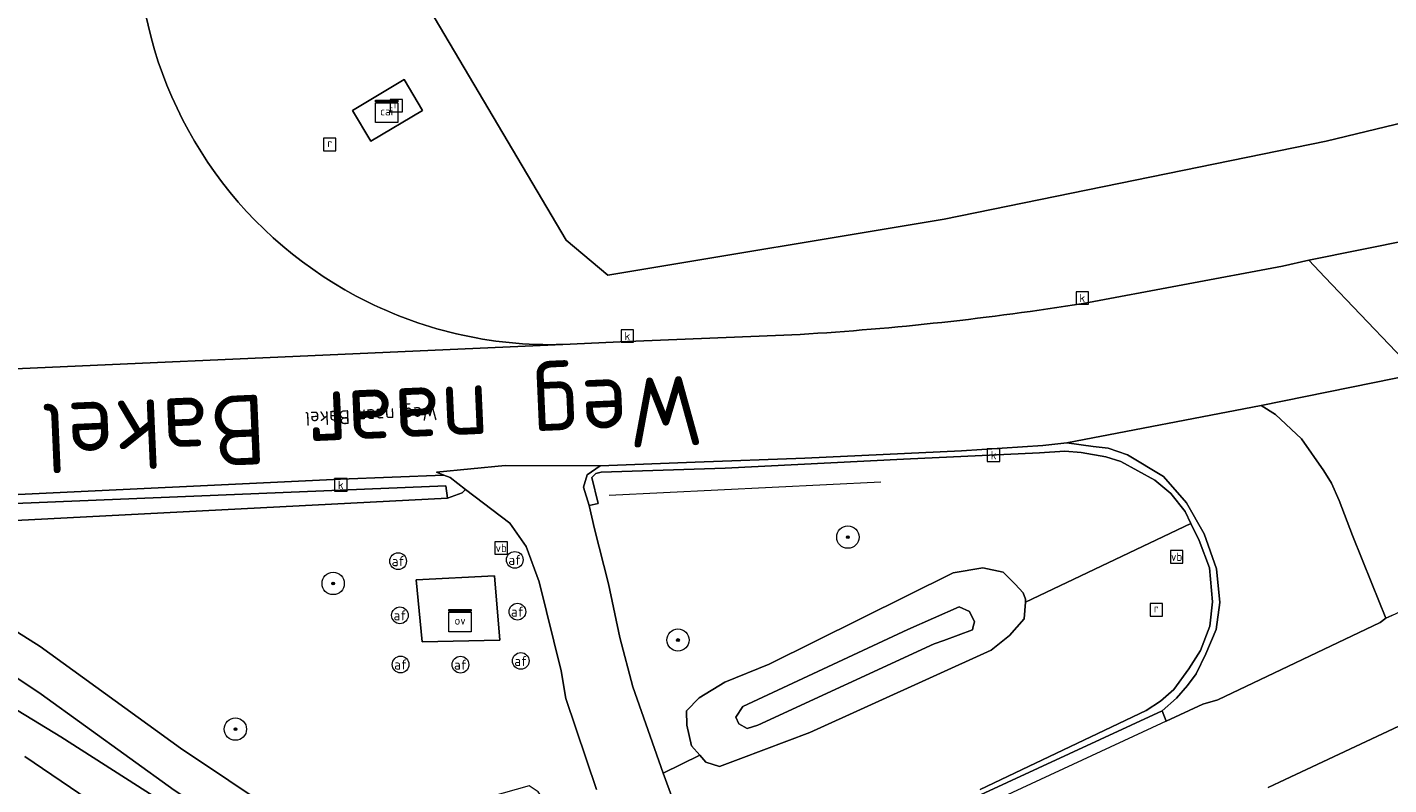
# Model space of a CAD drawing. Header units: metres. Extents: x 168032 to 180145, y 382923 to 399665.
# Tile 165 of 256: x 177269 to 177318, y 388849 to 388877. Entities that reach past the tile are written whole.
import ezdxf
from ezdxf.enums import TextEntityAlignment as Align

# ---------------------------------------------------------------- set-up
doc = ezdxf.new("R2010")
doc.units = ezdxf.units.M
doc.layers.get('0').update_dxf_attribs({"color": 8, "lineweight": 18})
for name, color, linetype, lineweight in [('B-WE-GR-BEPLANTING_CULTUUR_HEESTERS-GV', 8, 'Continuous', 18), ('B-WE-GR-BOOM-S', 8, 'Continuous', 18), ('B-WE-GR-HAAG-G', 8, 'GR-HAAG1', 18), ('B-WE-IE-MEUBILAIR_WEGMEUBILAIR-S', 8, 'Continuous', 25), ('B-WE-KL-DATA-S', 8, 'Continuous', 18), ('B-WE-KL-ET_LS_OV_KAST-S', 8, 'Continuous', 18), ('B-WE-OG-TERREIN_CULTUURSCHEIDING-GV', 8, 'Continuous', 18), ('B-WE-OG-TERREIN_ERF-GV', 8, 'Continuous', 18), ('B-WE-OG-TOPOGRAFIE-T18', 8, 'Continuous', 18), ('B-WE-OG-TOPOGRAFIE-T18_1-200', 8, 'Continuous', 18), ('B-WE-OG-WATER_SLOOT-GV', 8, 'Continuous', 18), ('B-WE-OG-WEG-GV', 8, 'Continuous', 18), ('B-WE-RI-GWA_KOLK-S', 8, 'Continuous', 18), ('B-WE-RI-GWA_RIOOLPUT-S', 8, 'Continuous', 18), ('B-WE-VH-VERHARDING_ASFALT-GV', 8, 'Continuous', 18), ('B-WE-VH-VERHARDING_BEDRIJFSVLOERPLAAT-GV', 8, 'Continuous', 18), ('B-WE-VH-VERHARDING_TEGEL-GV', 8, 'Continuous', 18), ('B-WE-VW-AFSLUITPAAL-S', 8, 'Continuous', 18), ('B-WE-VW-MARKERING_PICTOGRAM-G', 8, 'Continuous', 18)]:
    doc.layers.add(name, color=color, linetype=linetype, lineweight=lineweight)
doc.styles.add('NLCS-ISO', font='NLCS-ISO.ttf')
doc.styles.add('NLCS-ISO-M200-T18', font='NLCS-ISO.ttf', dxfattribs={"height": 0.36})
doc.linetypes.add('GR-HAAG1', pattern='A,6,[176,NLCS.SHX,S=0.125,R=0,X=0,Y=0],-2', length=8)

# ---------------------------------------------------------------- blocks, each defined once
blk = doc.blocks.new('SIE-WEG_VERKEERSBORD-SO')
at = {"color": 0, "linetype": 'ByBlock', "lineweight": 18}
blk.add_lwpolyline([(-1.125, -1.125), (1.125, -1.125), (1.125, 1.125), (-1.125, 1.125)], close=True, dxfattribs=at)
at = {"color": 0, "linetype": 'ByBlock', "lineweight": 18, "style": 'NLCS-ISO'}
blk.add_text('vb', height=1.5, dxfattribs=at).set_placement((0, 0), align=Align.MIDDLE_CENTER)
blk = doc.blocks.new('SKL-ET_OV_KAST-SO')
at = {"color": 0, "linetype": 'ByBlock', "lineweight": 18}
for points in [[(-2, 2), (2, 2), (2, 1.68), (-2, 1.68)], [(-2, 1.52), (2, 1.52), (2, -2), (-2, -2)]]:
    blk.add_lwpolyline(points, close=True, dxfattribs=at)
at = {"color": 0, "linetype": 'ByBlock', "lineweight": 18, "style": 'NLCS-ISO'}
blk.add_text('ov', height=1.5, dxfattribs=at).set_placement((0, 0), align=Align.MIDDLE_CENTER)
blk = doc.blocks.new('SKL-DATA_SIGNAAL_CAIKAST-SO')
at = {"color": 0, "linetype": 'ByBlock', "lineweight": 18}
for points in [[(-2, 2), (2, 2), (2, 1.68), (-2, 1.68)], [(-2, 1.52), (2, 1.52), (2, -2), (-2, -2)]]:
    blk.add_lwpolyline(points, close=True, dxfattribs=at)
at = {"color": 0, "linetype": 'ByBlock', "lineweight": 18, "style": 'NLCS-ISO'}
blk.add_text('cai', height=1.5, dxfattribs=at).set_placement((0, 0), align=Align.MIDDLE_CENTER)
blk = doc.blocks.new('SVW-AFSLUITPAAL-SO')
at = {"lineweight": 18}
blk.add_circle((0, 0), 1.5, dxfattribs=at)
at = {"lineweight": 18, "style": 'NLCS-ISO'}
blk.add_text('af', height=1.8, dxfattribs=at).set_placement((0, 0), align=Align.MIDDLE_CENTER)
blk = doc.blocks.new('SRI-KOLK-SO')
at = {"color": 0, "linetype": 'ByBlock', "lineweight": 18}
blk.add_lwpolyline([(-1.125, -1.125), (1.125, -1.125), (1.125, 1.125), (-1.125, 1.125)], close=True, dxfattribs=at)
at = {"color": 0, "linetype": 'ByBlock', "lineweight": 18, "style": 'NLCS-ISO'}
blk.add_text('k', height=1.5, dxfattribs=at).set_placement((0, 0), align=Align.MIDDLE_CENTER)
blk = doc.blocks.new('SRI-PUT_INSPECTIEPUT_RIOOLPUT-SO')
at = {"color": 0, "linetype": 'ByBlock', "lineweight": 18}
blk.add_lwpolyline([(-1.12, -1.12), (1.12, -1.12), (1.12, 1.12), (-1.12, 1.12)], close=True, dxfattribs=at)
at = {"color": 0, "linetype": 'ByBlock', "lineweight": 18, "style": 'NLCS-ISO'}
blk.add_text('r', height=1.5, dxfattribs=at).set_placement((0, 0.28), align=Align.MIDDLE_CENTER)
blk = doc.blocks.new('SGR-BOOM_01-SO')
at = {"linetype": 'ByBlock', "lineweight": 18}
h = blk.add_hatch(color=0, dxfattribs=at)
h.dxf.hatch_style = 1
edge = h.paths.add_edge_path()
edge.add_arc((0, 0), 0.25, 0, 360)
at = {"color": 0, "linetype": 'ByBlock', "lineweight": 18}
for radius in [2, 0.25]:
    blk.add_circle((0, 0), radius, dxfattribs=at)

msp = doc.modelspace()

# ---------------------------------------------------------------- linework, layer by layer
at = {"layer": 'B-WE-GR-BEPLANTING_CULTUUR_HEESTERS-GV', "flags": 128}
msp.add_lwpolyline([(177215.364, 388856.116), (177226.822, 388856.718), (177235.892, 388857.195), (177252.338, 388858.023), (177254.451, 388858.13), (177258.348, 388858.326), (177263.15, 388858.643), (177264.351, 388858.594), (177284.032, 388859.611), (177283.97, 388860.054), (177247.765, 388858.571), (177235.663, 388858.075), (177217.989, 388857.222)], dxfattribs=at)
at = {"layer": 'B-WE-GR-HAAG-G', "flags": 128}
for points in [[(177272.215, 388896.024), (177288.288, 388868.868), (177289.787, 388867.621), (177301.855, 388869.629), (177315.571, 388872.426), (177323.446, 388874.326)], [(177289.836, 388859.726), (177299.589, 388860.199)]]:
    msp.add_lwpolyline(points, dxfattribs=at)
at = {"layer": 'B-WE-OG-TERREIN_CULTUURSCHEIDING-GV', "flags": 128}
for points in [[(177306.848, 388866.597), (177314, 388867.941), (177314.955, 388868.157), (177324.165, 388870.007), (177324.826, 388870.496), (177325.05, 388870.83), (177325.143, 388871.18), (177325.055, 388871.886), (177323.597, 388874.099), (177323.446, 388874.326), (177315.571, 388872.426), (177301.855, 388869.629), (177289.787, 388867.621), (177288.288, 388868.868), (177272.215, 388896.024)], [(177288.175, 388865.128), (177290.495, 388865.231), (177296.687, 388865.489)], [(177217.989, 388857.222), (177235.663, 388858.075), (177247.765, 388858.571), (177283.97, 388860.054), (177284.032, 388859.611), (177284.563, 388859.802), (177284.671, 388859.929), (177284.132, 388860.352), (177283.897, 388860.444), (177280.19, 388860.291), (177255.779, 388859.131), (177234.32, 388858.176), (177218.395, 388857.425)]]:
    msp.add_lwpolyline(points, dxfattribs=at)
at = {"layer": 'B-WE-OG-TERREIN_CULTUURSCHEIDING-GV'}
for points in [[(177272.975, 388878.39, 0.248702), (177280.751, 388866.867)], [(177280.751, 388866.867, 0.130453), (177288.175, 388865.128)], [(177296.687, 388865.489, 0.023802), (177306.848, 388866.597)]]:
    msp.add_lwpolyline(points, format="xyb", dxfattribs=at)
at = {"layer": 'B-WE-OG-TERREIN_CULTUURSCHEIDING-GV', "flags": 128}
msp.add_lwpolyline([(177282.474, 388874.636), (177283.133, 388873.53), (177281.277, 388872.425), (177280.618, 388873.531)], close=True, dxfattribs=at)
at = {"layer": 'B-WE-OG-TERREIN_ERF-GV', "flags": 128}
msp.add_lwpolyline([(177297.405, 388970.129), (177245.364, 388940.673), (177244.886, 388940.903), (177265.61, 388906.708), (177275.718, 388913.175), (177280.255, 388905.775), (177269.827, 388899.769), (177272.215, 388896.024), (177288.288, 388868.868), (177289.787, 388867.621), (177301.855, 388869.629), (177315.571, 388872.426), (177323.446, 388874.326)], dxfattribs=at)
at = {"layer": 'B-WE-OG-WATER_SLOOT-GV', "flags": 128}
for points in [[(177304.773, 388855.883), (177304.78, 388855.99), (177304.697, 388856.214), (177304.411, 388856.527), (177303.974, 388856.952), (177303.249, 388857.115), (177302.186, 388856.936), (177295.582, 388853.655), (177293.99, 388853.005), (177293.061, 388852.444), (177292.615, 388851.981), (177292.624, 388851.463), (177292.786, 388850.731), (177293.088, 388850.385), (177293.306, 388850.136), (177293.792, 388849.98), (177294.566, 388850.272), (177297.033, 388851.204), (177303.544, 388854.162), (177304.2, 388854.689), (177304.736, 388855.283)], [(177295.173, 388851.468), (177294.786, 388851.352), (177294.494, 388851.518), (177294.385, 388851.751), (177294.631, 388852.133), (177300.558, 388854.896), (177302.402, 388855.709), (177302.764, 388855.547), (177302.948, 388855.18), (177302.903, 388855.004), (177302.873, 388854.886), (177301.842, 388854.506), (177301.505, 388854.381)], [(177295.173, 388851.468), (177301.505, 388854.381), (177301.842, 388854.506), (177302.873, 388854.886), (177302.903, 388855.004), (177302.948, 388855.18), (177302.764, 388855.547), (177302.402, 388855.709), (177300.558, 388854.896), (177294.631, 388852.133), (177294.385, 388851.751), (177294.494, 388851.518), (177294.786, 388851.352)], [(177269.448, 388852.581), (177274.219, 388849.136), (177276.806, 388847.422), (177278.139, 388846.875), (177279.728, 388846.596), (177281.969, 388847.044), (177286.011, 388848), (177286.343, 388848.042), (177286.539, 388847.77), (177286.469, 388847.415), (177282.085, 388846.273), (177280.694, 388845.774), (177279.405, 388845.687), (177277.803, 388846.023), (177276.417, 388846.764), (177274.36, 388848.352), (177270.156, 388851.051), (177266.304, 388853.382), (177264.462, 388854.686), (177263.987, 388855.089), (177264.146, 388855.435), (177264.609, 388855.618), (177265.111, 388855.474)], [(177269.448, 388852.581), (177265.111, 388855.474), (177264.609, 388855.618), (177264.146, 388855.435), (177263.987, 388855.089), (177264.462, 388854.686), (177266.304, 388853.382), (177270.156, 388851.051), (177274.36, 388848.352), (177276.417, 388846.764), (177277.803, 388846.023), (177279.405, 388845.687), (177280.694, 388845.774), (177282.085, 388846.273), (177286.469, 388847.415), (177286.539, 388847.77), (177286.343, 388848.042), (177286.011, 388848), (177281.969, 388847.044), (177279.728, 388846.596), (177278.139, 388846.875), (177276.806, 388847.422), (177274.219, 388849.136)]]:
    msp.add_lwpolyline(points, close=True, dxfattribs=at)
msp.add_lwpolyline([(177268.863, 388850.339), (177271.136, 388848.797), (177274.573, 388846.37), (177276.322, 388845.408), (177277.403, 388844.808), (177278.647, 388844.37), (177280.235, 388844.446), (177283.6, 388845.219), (177286.631, 388846.077), (177287.312, 388846.309), (177288.007, 388846.987), (177287.982, 388847.435), (177287.752, 388848.423), (177287.28, 388849.073), (177286.96, 388849.295), (177284.166, 388848.506), (177282.522, 388847.95), (177281.107, 388847.709), (177279.935, 388847.756), (177278.971, 388847.926), (177277.913, 388848.322), (177274.45, 388850.644), (177269.413, 388854.292), (177266.375, 388856.204)], dxfattribs=at)
at = {"layer": 'B-WE-OG-WEG-GV', "flags": 128}
for points in [[(177310.716, 388858.708), (177310.505, 388859.137), (177309.994, 388859.782), (177309.416, 388860.261), (177308.198, 388860.934), (177307.658, 388861.098), (177306.778, 388861.249), (177306.185, 388861.302), (177305.284, 388861.241), (177300.398, 388861.009), (177294.001, 388860.695), (177289.55, 388860.542), (177289.36, 388860.494), (177289.208, 388860.351), (177289.433, 388859.427), (177289.113, 388859.355), (177289.31, 388858.508), (177289.814, 388856.538), (177290.214, 388854.614), (177290.687, 388852.841), (177291.768, 388849.739), (177293.088, 388850.385), (177292.786, 388850.731), (177292.624, 388851.463), (177292.615, 388851.981), (177293.061, 388852.444), (177293.99, 388853.005), (177295.582, 388853.655), (177302.186, 388856.936), (177303.249, 388857.115), (177303.974, 388856.952), (177304.411, 388856.527), (177304.697, 388856.214), (177304.78, 388855.99), (177304.773, 388855.883)], [(177285.91, 388854.523), (177283.126, 388854.457), (177282.905, 388856.678), (177285.719, 388856.829)]]:
    msp.add_lwpolyline(points, close=True, dxfattribs=at)
for points in [[(177289.379, 388849.161), (177288.283, 388852.426), (177288.116, 388853.419), (177287.323, 388856.614), (177286.855, 388857.875), (177286.267, 388858.714), (177284.671, 388859.929), (177284.563, 388859.802), (177284.032, 388859.611), (177264.351, 388858.594)], [(177303.148, 388849.164), (177309.106, 388851.99), (177309.628, 388852.328), (177310.1, 388852.75), (177310.646, 388853.49), (177311.06, 388854.147), (177311.395, 388855.019), (177311.49, 388855.899), (177311.382, 388857.118), (177311.013, 388858.089), (177310.716, 388858.708), (177304.773, 388855.883), (177304.736, 388855.283), (177304.2, 388854.689), (177303.544, 388854.162), (177297.033, 388851.204), (177294.566, 388850.272), (177293.792, 388849.98), (177293.306, 388850.136), (177293.088, 388850.385), (177291.768, 388849.739), (177292.208, 388848.571)], [(177266.375, 388856.204), (177269.413, 388854.292), (177274.45, 388850.644), (177277.913, 388848.322)], [(177271.136, 388848.797), (177268.863, 388850.339)]]:
    msp.add_lwpolyline(points, dxfattribs=at)
at = {"layer": 'B-WE-VH-VERHARDING_ASFALT-GV'}
for points in [[(177280.751, 388866.867, -0.248702), (177272.975, 388878.39)], [(177288.175, 388865.128, -0.130453), (177280.751, 388866.867)], [(177306.848, 388866.597, -0.023802), (177296.687, 388865.489)]]:
    msp.add_lwpolyline(points, format="xyb", dxfattribs=at)
at = {"layer": 'B-WE-VH-VERHARDING_ASFALT-GV', "flags": 128}
for points in [[(177324.165, 388870.007), (177314.955, 388868.157), (177315.528, 388867.549), (177318.085, 388864.867)], [(177313.242, 388862.933), (177318.84, 388864.073), (177318.085, 388864.867), (177315.528, 388867.549), (177314.955, 388868.157), (177314, 388867.941), (177306.848, 388866.597)], [(177296.687, 388865.489), (177290.495, 388865.231), (177288.175, 388865.128), (177261.23, 388863.927), (177251.829, 388863.426), (177233.435, 388862.603), (177222.282, 388862.128), (177213.402, 388861.755), (177211.906, 388861.647)], [(177261.23, 388863.927), (177288.175, 388865.128)], [(177212.627, 388857.19), (177215.874, 388857.306), (177218.395, 388857.425), (177234.32, 388858.176), (177255.779, 388859.131), (177280.19, 388860.291), (177283.897, 388860.444), (177283.632, 388860.548), (177286.098, 388860.784), (177289.514, 388860.769), (177292.926, 388860.91), (177296.857, 388861.043), (177302.482, 388861.316), (177305.398, 388861.504), (177306.261, 388861.593), (177313.242, 388862.933)], [(177292.208, 388848.571), (177291.768, 388849.739), (177290.687, 388852.841), (177290.214, 388854.614), (177289.814, 388856.538), (177289.31, 388858.508), (177289.113, 388859.355), (177288.917, 388860.007), (177289.047, 388860.456), (177289.514, 388860.769), (177286.098, 388860.784), (177283.632, 388860.548), (177283.897, 388860.444), (177284.132, 388860.352), (177284.671, 388859.929), (177286.267, 388858.714), (177286.855, 388857.875), (177287.323, 388856.614), (177288.116, 388853.419), (177288.283, 388852.426), (177289.379, 388849.161)], [(177317.925, 388855.405), (177317.712, 388855.305), (177317.505, 388855.149), (177311.68, 388852.378), (177311.147, 388852.224), (177309.825, 388851.61), (177309.68, 388851.977), (177303.009, 388848.896)], [(177324.023, 388854.172), (177313.901, 388849.421), (177313.495, 388849.226)], [(177313.495, 388849.226), (177313.901, 388849.421), (177324.023, 388854.172)]]:
    msp.add_lwpolyline(points, dxfattribs=at)
for points in [[(177318.84, 388864.073), (177313.242, 388862.933), (177313.757, 388862.612), (177314.681, 388861.748), (177315.488, 388860.595), (177315.766, 388860.152), (177316.034, 388859.533), (177316.519, 388858.274), (177317.213, 388856.545), (177317.712, 388855.305), (177317.925, 388855.405), (177325.118, 388858.777), (177325.628, 388859.022), (177325.526, 388859.245), (177324.832, 388859.051), (177324.175, 388859.038), (177323.528, 388859.062), (177322.689, 388859.168), (177321.844, 388859.486), (177321.008, 388860.026), (177320.253, 388860.842), (177319.805, 388861.473), (177319.413, 388862.108), (177318.965, 388863.009)], [(177313.242, 388862.933), (177306.261, 388861.593), (177307.204, 388861.469), (177307.744, 388861.406), (177308.436, 388861.167), (177309.734, 388860.395), (177310.562, 388859.445), (177311.192, 388858.334), (177311.634, 388857.082), (177311.757, 388855.867), (177311.618, 388854.897), (177311.249, 388854.025), (177310.905, 388853.311), (177310.594, 388852.891), (177310.202, 388852.432), (177309.68, 388851.977), (177309.825, 388851.61), (177311.147, 388852.224), (177311.68, 388852.378), (177317.505, 388855.149), (177317.712, 388855.305), (177317.213, 388856.545), (177316.519, 388858.274), (177316.034, 388859.533), (177315.766, 388860.152), (177315.488, 388860.595), (177314.681, 388861.748), (177313.757, 388862.612)]]:
    msp.add_lwpolyline(points, close=True, dxfattribs=at)
at = {"layer": 'B-WE-VH-VERHARDING_BEDRIJFSVLOERPLAAT-GV', "flags": 128}
msp.add_lwpolyline([(177303.009, 388848.896), (177309.68, 388851.977), (177310.202, 388852.432), (177310.594, 388852.891), (177310.905, 388853.311), (177311.249, 388854.025), (177311.618, 388854.897), (177311.757, 388855.867), (177311.634, 388857.082), (177311.192, 388858.334), (177310.562, 388859.445), (177309.734, 388860.395), (177308.436, 388861.167), (177307.744, 388861.406), (177307.204, 388861.469), (177306.261, 388861.593), (177305.398, 388861.504), (177302.482, 388861.316), (177296.857, 388861.043), (177292.926, 388860.91), (177289.514, 388860.769), (177289.047, 388860.456), (177288.917, 388860.007), (177289.113, 388859.355), (177289.433, 388859.427), (177289.208, 388860.351), (177289.36, 388860.494), (177289.55, 388860.542), (177294.001, 388860.695), (177300.398, 388861.009), (177305.284, 388861.241), (177306.185, 388861.302), (177306.778, 388861.249), (177307.658, 388861.098), (177308.198, 388860.934), (177309.416, 388860.261), (177309.994, 388859.782), (177310.505, 388859.137), (177310.716, 388858.708), (177311.013, 388858.089), (177311.382, 388857.118), (177311.49, 388855.899), (177311.395, 388855.019), (177311.06, 388854.147), (177310.646, 388853.49), (177310.1, 388852.75), (177309.628, 388852.328), (177309.106, 388851.99), (177303.148, 388849.164)], dxfattribs=at)
at = {"layer": 'B-WE-VH-VERHARDING_TEGEL-GV', "flags": 128}
for points in [[(177280.618, 388873.531), (177281.277, 388872.425), (177283.133, 388873.53), (177282.474, 388874.636)], [(177285.91, 388854.523), (177285.719, 388856.829), (177282.905, 388856.678), (177283.126, 388854.457)]]:
    msp.add_lwpolyline(points, close=True, dxfattribs=at)
at = {"layer": 'B-WE-VW-MARKERING_PICTOGRAM-G', "flags": 128}
for points in [[(177315.488, 388860.595), (177314.681, 388861.748), (177313.757, 388862.612), (177313.242, 388862.933)], [(177317.709, 388855.312), (177316.519, 388858.274), (177316.034, 388859.533), (177315.766, 388860.152), (177315.488, 388860.595)], [(177317.505, 388855.149), (177311.68, 388852.378)], [(177313.901, 388849.421), (177324.023, 388854.172)], [(177311.147, 388852.224), (177294.829, 388844.652)]]:
    msp.add_lwpolyline(points, dxfattribs=at)

# ---------------------------------------------------------------- block references
at = {"layer": 'B-WE-GR-BOOM-S', "xscale": 0.2, "yscale": 0.2, "zscale": 0.2}
for p in [(177298.402, 388858.216), (177279.927, 388856.552), (177292.303, 388854.522), (177276.417, 388851.325)]:
    msp.add_blockref('SGR-BOOM_01-SO', p, dxfattribs=at)
at = {"layer": 'B-WE-IE-MEUBILAIR_WEGMEUBILAIR-S', "xscale": 0.2, "yscale": 0.2, "zscale": 0.2}
for p in [(177285.959, 388857.825), (177310.204, 388857.511)]:
    msp.add_blockref('SIE-WEG_VERKEERSBORD-SO', p, dxfattribs=at)
at = {"layer": 'B-WE-KL-DATA-S', "xscale": 0.2, "yscale": 0.2, "zscale": 0.2}
msp.add_blockref('SKL-DATA_SIGNAAL_CAIKAST-SO', (177281.848, 388873.497), dxfattribs=at)
at = {"layer": 'B-WE-KL-ET_LS_OV_KAST-S', "xscale": 0.2, "yscale": 0.2, "zscale": 0.2}
msp.add_blockref('SKL-ET_OV_KAST-SO', (177284.483, 388855.222), dxfattribs=at)
at = {"layer": 'B-WE-RI-GWA_KOLK-S', "xscale": 0.2, "yscale": 0.2, "zscale": 0.2}
for p in [(177306.817, 388866.795), (177290.486, 388865.431), (177303.633, 388861.157), (177280.199, 388860.091)]:
    msp.add_blockref('SRI-KOLK-SO', p, dxfattribs=at)
at = {"layer": 'B-WE-RI-GWA_RIOOLPUT-S', "xscale": 0.2, "yscale": 0.2, "zscale": 0.2}
for p in [(177282.192, 388873.697), (177279.804, 388872.304), (177309.472, 388855.606)]:
    msp.add_blockref('SRI-PUT_INSPECTIEPUT_RIOOLPUT-SO', p, dxfattribs=at)
at = {"layer": 'B-WE-VW-AFSLUITPAAL-S', "xscale": 0.2, "yscale": 0.2, "zscale": 0.2}
for p in [(177282.258, 388857.353), (177286.445, 388857.399), (177282.323, 388855.409), (177286.539, 388855.54), (177282.347, 388853.644), (177284.495, 388853.638), (177286.66, 388853.772)]:
    msp.add_blockref('SVW-AFSLUITPAAL-SO', p, dxfattribs=at)

# ---------------------------------------------------------------- texts
at = {"layer": 'B-WE-OG-TOPOGRAFIE-T18', "style": 'NLCS-ISO-M200-T18'}
msp.add_text('Weg naar Bakel', height=2.5, rotation=182.5, dxfattribs=at).set_placement((177281.281, 388862.634), align=Align.MIDDLE)
at = {"layer": 'B-WE-OG-TOPOGRAFIE-T18_1-200', "style": 'NLCS-ISO-M200-T18'}
msp.add_text('Weg naar Bakel', height=0.5, rotation=182.5, dxfattribs=at).set_placement((177281.281, 388862.634), align=Align.MIDDLE)

doc.saveas('drawing.dxf')
